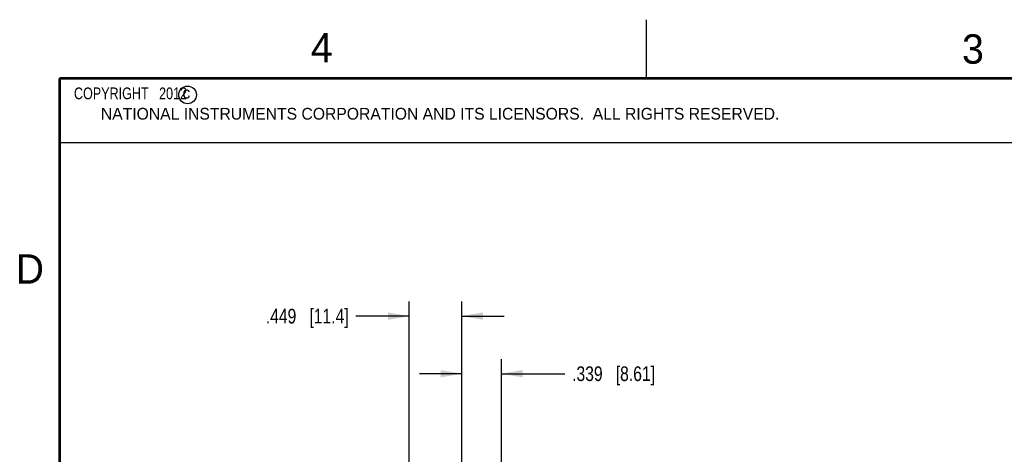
# Model space of a CAD drawing. Header units: inches. Extents: x 0 to 22, y 0 to 17.
# Tile 9 of 39: x 0.2 to 8.5, y 13.3 to 17. Entities that reach past the tile are written whole.
import ezdxf

# ---------------------------------------------------------------- set-up
doc = ezdxf.new("R2010")
doc.units = ezdxf.units.IN
doc.header["$LTSCALE"] = 1.21
doc.header["$MEASUREMENT"] = 0
doc.layers.get('0').update_dxf_attribs({"linetype": 'CONTINUOUS'})
doc.layers.add('DIMENSIONS', color=7, linetype='CONTINUOUS')
doc.layers.add('NOTE', color=7, linetype='CONTINUOUS')
doc.styles.get("Standard").update_dxf_attribs({"font": 'txt', "width": 0.8})
doc.styles.add('TEXTSTYLE_2', font='txt')
doc.dimstyles.new('DIMSTYLE_1', dxfattribs={"dimtxt": 0.125, "dimasz": 0.18, "dimexe": 0.18, "dimexo": 0.0625, "dimgap": 0.09, "dimtad": 0, "dimtih": 1, "dimtoh": 1, "dimdec": 3, "dimzin": 4, "dimdsep": 46, "dimtxsty": 'STANDARD', "dimblk": '_FILLED', "dimblk1": '_FILLED', "dimblk2": '_FILLED', "dimcen": 0.09, "dimadec": 0, "dimazin": 0, "dimtp": 0.01, "dimtm": 0.01, "dimtfac": 1, "dimtdec": 3, "dimtofl": 0, "dimtmove": 0, "dimatfit": 3, "dimldrblk": '_FILLED', "dimfxl": 1, "dimtolj": 1, "dimtzin": 4, "dimarcsym": 0})

# ---------------------------------------------------------------- blocks, each defined once
blk = doc.blocks.new('_FILLED')
at = {"color": 0, "linetype": 'BYBLOCK'}
blk.add_solid([(0, 0), (-1, 0.174), (-1, -0.174)], dxfattribs=at)
blk = doc.blocks.new('*D5')
at = {"layer": 'DIMENSIONS', "color": 2, "linetype": 'CONTINUOUS'}
for p, q in [((3.9256, 9.0652), (3.9256, 14.107)), ((4.2646, 13.1583), (4.2646, 14.107)), ((3.9256, 13.982), (3.5656, 13.982)), ((4.2646, 13.982), (4.803, 13.982))]:
    blk.add_line(p, q, dxfattribs=at)
at = {"layer": 'DIMENSIONS', "color": 2, "linetype": 'CONTINUOUS', "xscale": 0.18, "yscale": 0.18, "zscale": 0.18}
blk.add_blockref('_FILLED', (3.9256, 13.982), dxfattribs=at)
at = {"layer": 'DIMENSIONS', "color": 2, "linetype": 'CONTINUOUS', "xscale": 0.18, "yscale": 0.18, "zscale": 0.18, "rotation": 180}
blk.add_blockref('_FILLED', (4.2646, 13.982), dxfattribs=at)
at = {"layer": 'DIMENSIONS', "color": 2, "linetype": 'CONTINUOUS', "insert": (4.8655, 14.0445), "char_height": 0.125, "width": 1.125, "attachment_point": 1, "line_spacing_factor": 0.9}
blk.add_mtext('.339{\\Ftxt.shx;\\W1.000000;\\H0.125000; }[8.61]', dxfattribs=at)
blk = doc.blocks.new('*D6')
at = {"layer": 'DIMENSIONS', "color": 2, "linetype": 'CONTINUOUS'}
for p, q in [((3.4766, 13.1564), (3.4766, 14.5978)), ((3.9256, 11.3152), (3.9256, 14.5978)), ((3.4766, 14.4728), (3.0245, 14.4728)), ((3.9256, 14.4728), (4.2856, 14.4728))]:
    blk.add_line(p, q, dxfattribs=at)
at = {"layer": 'DIMENSIONS', "color": 2, "linetype": 'CONTINUOUS', "xscale": 0.18, "yscale": 0.18, "zscale": 0.18}
blk.add_blockref('_FILLED', (3.4766, 14.4728), dxfattribs=at)
at = {"layer": 'DIMENSIONS', "color": 2, "linetype": 'CONTINUOUS', "xscale": 0.18, "yscale": 0.18, "zscale": 0.18, "rotation": 180}
blk.add_blockref('_FILLED', (3.9256, 14.4728), dxfattribs=at)
at = {"layer": 'DIMENSIONS', "color": 2, "linetype": 'CONTINUOUS', "insert": (2.962, 14.5353), "char_height": 0.125, "width": 1.125, "attachment_point": 3, "line_spacing_factor": 0.9}
blk.add_mtext('.449{\\Ftxt.shx;\\W1.000000;\\H0.125000; }[11.4]', dxfattribs=at)

msp = doc.modelspace()

# ---------------------------------------------------------------- linework, layer by layer
at = {"color": 2, "linetype": 'CONTINUOUS'}
for p, q in [((5.5, 16.5), (5.5, 17)), ((0.4999, 16.5), (9.1249, 16.5)), ((0.4999, 16.5), (0.4999, 15.9531)), ((0.4999, 15.9531), (9.1249, 15.9531))]:
    msp.add_line(p, q, dxfattribs=at)
at = {"color": 7, "linetype": 'CONTINUOUS', "const_width": 0.02}
for points in [[(0.5, 16.5), (0.5, 0.5)], [(21.5, 16.5), (0.5, 16.5)]]:
    msp.add_lwpolyline(points, dxfattribs=at)
at = {"color": 2, "linetype": 'CONTINUOUS'}
msp.add_circle((1.5893, 16.359), 0.0754, dxfattribs=at)

# ---------------------------------------------------------------- texts
at = {"color": 2, "linetype": 'CONTINUOUS', "attachment_point": 1, "line_spacing_factor": 0.9, "style": 'TEXTSTYLE_2'}
for s, insert, char_height, width in [('4', (2.64, 16.8869), 0.25, 0.25), ('3', (8.1875, 16.875), 0.25, 0.25), ('c', (1.5463, 16.428), 0.1, 0.1), ('NATIONAL INSTRUMENTS CORPORATION AND ITS LICENSORS.  ALL RIGHTS RESERVED.', (0.851, 16.2482), 0.1, 7.3), ('D', (0.125, 15), 0.25, 0.25)]:
    msp.add_mtext(s, dxfattribs=dict(at, insert=insert, char_height=char_height, width=width))
at = {"layer": 'NOTE', "color": 2, "linetype": 'CONTINUOUS', "insert": (0.5624, 16.4219), "char_height": 0.1, "width": 1.44, "attachment_point": 1, "line_spacing_factor": 0.9}
msp.add_mtext('  COPYRIGHT   2012', dxfattribs=at)

# ---------------------------------------------------------------- dimensions: what is measured, and where the dimension line sits
at = {"layer": 'DIMENSIONS', "color": 2, "linetype": 'CONTINUOUS'}
for base, p1, p2, picture, middle in [((3.9256, 14.4728), (3.4766, 13.1564), (3.9256, 11.3152), '*D6', (2.1495, 14.4728)), ((4.2646, 13.982), (3.9256, 9.0652), (4.2646, 13.1583), '*D5', (5.428, 13.982))]:
    dim = msp.add_linear_dim(base=base, p1=p1, p2=p2, dimstyle='DIMSTYLE_1', dxfattribs=at)
    dim.commit()
    dim.dimension.update_dxf_attribs({"geometry": picture, "text_midpoint": middle, "dimtype": 160})

doc.saveas('drawing.dxf')
